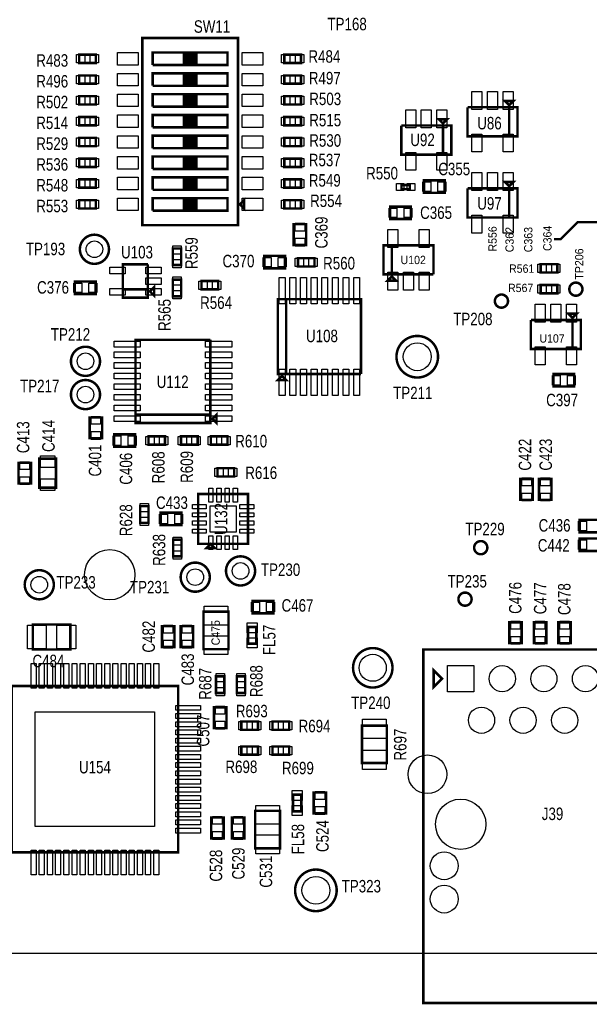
# Model space of a CAD drawing. Extents: x -197 to 9597, y -1478 to 7719.
# Tile 16 of 40: x 1463 to 2833, y -123 to 2245. Entities that reach past the tile are written whole.
import ezdxf
from ezdxf.enums import TextEntityAlignment as Align

# ---------------------------------------------------------------- set-up
doc = ezdxf.new("R2010")
doc.units = 0
for name, color, linetype in [('BG_OUTLINE', 95, 'CONTINUOUS'), ('BG_TASY', 231, 'CONTINUOUS'), ('PG_ASSEMBLY_TOP', 120, 'CONTINUOUS'), ('PIN_TOP', 140, 'CONTINUOUS'), ('RD_ASSEMBLY_TOP', 120, 'CONTINUOUS')]:
    doc.layers.add(name, color=color, linetype=linetype)

msp = doc.modelspace()

# ---------------------------------------------------------------- linework, layer by layer
at = {"layer": 'BG_OUTLINE'}
msp.add_lwpolyline([(9400, 7500), (725.901, 7500), (706.22, 7480.315), (706.216, 7480.315), (706.216, 7437.008, -0.988005), (670.791, 7436.583), (670.791, 7480.311), (651.102, 7500), (538.897, 7500), (519.212, 7480.315), (519.212, 7437.008, -1.029501), (483.807, 7438.04), (483.807, 7480.288), (464.094, 7500), (0, 7500), (0, 0), (7079.094, 0)], format="xyb", dxfattribs=at)
at = {"layer": 'BG_TASY', "const_width": 6}
msp.add_lwpolyline([(2908.488, 1758), (2805.488, 1758), (2764.488, 1717), (2748.488, 1717)], dxfattribs=at)
at = {"layer": 'PG_ASSEMBLY_TOP', "const_width": 6}
for points in [[(1988.177, 1750.701), (1988.177, 2200.701), (1758.177, 2200.701), (1758.177, 1750.701), (1988.177, 1750.701)], [(1606.488, 2140.701), (1646.488, 2140.701), (1646.488, 2160.701), (1606.488, 2160.701), (1606.488, 2140.701)], [(1888.177, 2165.701), (1888.177, 2135.701), (1883.177, 2135.701), (1883.177, 2165.701), (1878.177, 2165.701), (1878.177, 2135.701), (1873.177, 2135.701), (1873.177, 2165.701), (1868.177, 2165.701), (1868.177, 2135.701), (1893.177, 2135.701), (1858.177, 2135.701), (1858.177, 2165.701), (1863.177, 2165.701), (1863.177, 2135.701), (1783.177, 2135.701)], [(1783.177, 2135.701), (1783.177, 2165.701), (1963.177, 2165.701), (1963.177, 2135.701), (1888.177, 2135.701), (1888.177, 2165.701)], [(2139.87, 2160.701), (2099.87, 2160.701), (2099.87, 2140.701), (2139.87, 2140.701), (2139.87, 2160.701)], [(1606.488, 2090.701), (1646.488, 2090.701), (1646.488, 2110.701), (1606.488, 2110.701), (1606.488, 2090.701)], [(1888.177, 2115.701), (1888.177, 2085.701), (1883.177, 2085.701), (1883.177, 2115.701), (1878.177, 2115.701), (1878.177, 2085.701), (1873.177, 2085.701), (1873.177, 2115.701), (1868.177, 2115.701), (1868.177, 2085.701), (1893.177, 2085.701), (1858.177, 2085.701), (1858.177, 2115.701), (1863.177, 2115.701), (1863.177, 2085.701), (1783.177, 2085.701)], [(1783.177, 2085.701), (1783.177, 2115.701), (1963.177, 2115.701), (1963.177, 2085.701), (1888.177, 2085.701), (1888.177, 2115.701)], [(2139.87, 2110.701), (2099.87, 2110.701), (2099.87, 2090.701), (2139.87, 2090.701), (2139.87, 2110.701)], [(1606.488, 2040.701), (1646.488, 2040.701), (1646.488, 2060.701), (1606.488, 2060.701), (1606.488, 2040.701)], [(1888.177, 2065.701), (1888.177, 2035.701), (1883.177, 2035.701), (1883.177, 2065.701), (1878.177, 2065.701), (1878.177, 2035.701), (1873.177, 2035.701), (1873.177, 2065.701), (1868.177, 2065.701), (1868.177, 2035.701), (1893.177, 2035.701), (1858.177, 2035.701), (1858.177, 2065.701), (1863.177, 2065.701), (1863.177, 2035.701), (1783.177, 2035.701)], [(1783.177, 2035.701), (1783.177, 2065.701), (1963.177, 2065.701), (1963.177, 2035.701), (1888.177, 2035.701), (1888.177, 2065.701)], [(2139.87, 2060.701), (2099.87, 2060.701), (2099.87, 2040.701), (2139.87, 2040.701), (2139.87, 2060.701)], [(2640.488, 1964.292), (2640.488, 2034.292), (2540.488, 2034.292)], [(2540.488, 2034.292), (2540.488, 1964.292), (2660.488, 1964.292), (2660.488, 2034.292), (2640.488, 2034.292), (2640.488, 1964.292)], [(2640.488, 2039.292), (2650.488, 2049.292), (2630.488, 2049.292), (2640.488, 2039.292)], [(1606.488, 1990.701), (1646.488, 1990.701), (1646.488, 2010.701), (1606.488, 2010.701), (1606.488, 1990.701)], [(1888.177, 2015.701), (1888.177, 1985.701), (1883.177, 1985.701), (1883.177, 2015.701), (1878.177, 2015.701), (1878.177, 1985.701), (1873.177, 1985.701), (1873.177, 2015.701), (1868.177, 2015.701), (1868.177, 1985.701), (1893.177, 1985.701), (1858.177, 1985.701), (1858.177, 2015.701), (1863.177, 2015.701), (1863.177, 1985.701), (1783.177, 1985.701)], [(1783.177, 1985.701), (1783.177, 2015.701), (1963.177, 2015.701), (1963.177, 1985.701), (1888.177, 1985.701), (1888.177, 2015.701)], [(2139.87, 2010.701), (2099.87, 2010.701), (2099.87, 1990.701), (2139.87, 1990.701), (2139.87, 2010.701)], [(2481.291, 1920.292), (2481.291, 1990.292), (2381.291, 1990.292)], [(2381.291, 1990.292), (2381.291, 1920.292), (2501.291, 1920.292), (2501.291, 1990.292), (2481.291, 1990.292), (2481.291, 1920.292)], [(2481.291, 1995.292), (2491.291, 2005.292), (2471.291, 2005.292), (2481.291, 1995.292)], [(1888.177, 1965.701), (1888.177, 1935.701), (1883.177, 1935.701), (1883.177, 1965.701), (1878.177, 1965.701), (1878.177, 1935.701), (1873.177, 1935.701), (1873.177, 1965.701), (1868.177, 1965.701), (1868.177, 1935.701), (1893.177, 1935.701), (1858.177, 1935.701), (1858.177, 1965.701), (1863.177, 1965.701), (1863.177, 1935.701), (1783.177, 1935.701)], [(1783.177, 1935.701), (1783.177, 1965.701), (1963.177, 1965.701), (1963.177, 1935.701), (1888.177, 1935.701), (1888.177, 1965.701)], [(1606.488, 1940.701), (1646.488, 1940.701), (1646.488, 1960.701), (1606.488, 1960.701), (1606.488, 1940.701)], [(2139.87, 1960.701), (2099.87, 1960.701), (2099.87, 1940.701), (2139.87, 1940.701), (2139.87, 1960.701)], [(1888.177, 1915.701), (1888.177, 1885.701), (1883.177, 1885.701), (1883.177, 1915.701), (1878.177, 1915.701), (1878.177, 1885.701), (1873.177, 1885.701), (1873.177, 1915.701), (1868.177, 1915.701), (1868.177, 1885.701), (1893.177, 1885.701), (1858.177, 1885.701), (1858.177, 1915.701), (1863.177, 1915.701), (1863.177, 1885.701), (1783.177, 1885.701)], [(1783.177, 1885.701), (1783.177, 1915.701), (1963.177, 1915.701), (1963.177, 1885.701), (1888.177, 1885.701), (1888.177, 1915.701)], [(1606.488, 1890.701), (1646.488, 1890.701), (1646.488, 1910.701), (1606.488, 1910.701), (1606.488, 1890.701)], [(2139.87, 1910.701), (2099.87, 1910.701), (2099.87, 1890.701), (2139.87, 1890.701), (2139.87, 1910.701)], [(1606.488, 1840.701), (1646.488, 1840.701), (1646.488, 1860.701), (1606.488, 1860.701), (1606.488, 1840.701)], [(1888.177, 1865.701), (1888.177, 1835.701), (1883.177, 1835.701), (1883.177, 1865.701), (1878.177, 1865.701), (1878.177, 1835.701), (1873.177, 1835.701), (1873.177, 1865.701), (1868.177, 1865.701), (1868.177, 1835.701), (1893.177, 1835.701), (1858.177, 1835.701), (1858.177, 1865.701), (1863.177, 1865.701), (1863.177, 1835.701), (1783.177, 1835.701)], [(1783.177, 1835.701), (1783.177, 1865.701), (1963.177, 1865.701), (1963.177, 1835.701), (1888.177, 1835.701), (1888.177, 1865.701)], [(2139.87, 1860.701), (2099.87, 1860.701), (2099.87, 1840.701), (2139.87, 1840.701), (2139.87, 1860.701)], [(2401.488, 1847.292), (2381.488, 1847.292), (2381.488, 1837.292), (2401.488, 1837.292), (2401.488, 1847.292)], [(2485.582, 1858.292), (2435.582, 1858.292), (2435.582, 1828.292), (2485.582, 1828.292), (2485.582, 1858.292)], [(2640.488, 1844.292), (2650.488, 1854.292), (2630.488, 1854.292), (2640.488, 1844.292)], [(2640.488, 1769.292), (2640.488, 1839.292), (2540.488, 1839.292)], [(2540.488, 1839.292), (2540.488, 1769.292), (2660.488, 1769.292), (2660.488, 1839.292), (2640.488, 1839.292), (2640.488, 1769.292)], [(1606.488, 1790.701), (1646.488, 1790.701), (1646.488, 1810.701), (1606.488, 1810.701), (1606.488, 1790.701)], [(1888.177, 1815.701), (1888.177, 1785.701), (1883.177, 1785.701), (1883.177, 1815.701), (1878.177, 1815.701), (1878.177, 1785.701), (1873.177, 1785.701), (1873.177, 1815.701), (1868.177, 1815.701), (1868.177, 1785.701), (1893.177, 1785.701), (1858.177, 1785.701), (1858.177, 1815.701), (1863.177, 1815.701), (1863.177, 1785.701), (1783.177, 1785.701)], [(1783.177, 1785.701), (1783.177, 1815.701), (1963.177, 1815.701), (1963.177, 1785.701), (1888.177, 1785.701), (1888.177, 1815.701)], [(1993.177, 1800.701), (2003.177, 1790.701), (2003.177, 1810.701), (1993.177, 1800.701)], [(2139.87, 1810.701), (2099.87, 1810.701), (2099.87, 1790.701), (2139.87, 1790.701), (2139.87, 1810.701)], [(2404.197, 1795.292), (2354.197, 1795.292), (2354.197, 1765.292), (2404.197, 1765.292), (2404.197, 1795.292)], [(2122.197, 1753), (2122.197, 1703), (2152.197, 1703), (2152.197, 1753), (2122.197, 1753)], [(2458.488, 1632.292), (2458.488, 1702.292), (2338.488, 1702.292), (2338.488, 1632.292), (2358.488, 1632.292), (2358.488, 1702.292)], [(2358.488, 1702.292), (2358.488, 1632.292), (2458.488, 1632.292)], [(1831.488, 1694.748), (1831.488, 1654.748), (1851.488, 1654.748), (1851.488, 1694.748), (1831.488, 1694.748)], [(1711.488, 1596.292), (1771.488, 1596.292), (1771.488, 1656.292)], [(1771.488, 1656.292), (1711.488, 1656.292), (1711.488, 1576.292), (1771.488, 1576.292), (1771.488, 1596.292), (1711.488, 1596.292)], [(2101.492, 1676.709), (2051.492, 1676.709), (2051.492, 1646.709), (2101.492, 1646.709), (2101.492, 1676.709)], [(2132.488, 1651.292), (2172.488, 1651.292), (2172.488, 1671.292), (2132.488, 1671.292), (2132.488, 1651.292)], [(2756.244, 1656.799), (2716.244, 1656.799), (2716.244, 1636.799), (2756.244, 1636.799), (2756.244, 1656.799)], [(1645.937, 1615), (1595.937, 1615), (1595.937, 1585), (1645.937, 1585), (1645.937, 1615)], [(1851.488, 1579.705), (1851.488, 1619.705), (1831.488, 1619.705), (1831.488, 1579.705), (1851.488, 1579.705)], [(1900.559, 1596.292), (1940.559, 1596.292), (1940.559, 1616.292), (1900.559, 1616.292), (1900.559, 1596.292)], [(2358.488, 1627.292), (2348.488, 1617.292), (2368.488, 1617.292), (2358.488, 1627.292)], [(1776.488, 1591.292), (1786.488, 1581.292), (1786.488, 1601.292), (1776.488, 1591.292)], [(2716.244, 1586.799), (2756.244, 1586.799), (2756.244, 1606.799), (2716.244, 1606.799), (2716.244, 1586.799)], [(2284.169, 1392.831), (2284.169, 1572.831), (2084.169, 1572.831), (2084.169, 1392.831), (2104.169, 1392.831), (2104.169, 1572.831)], [(2104.169, 1572.831), (2104.169, 1392.831), (2284.169, 1392.831)], [(2792.779, 1527.799), (2802.779, 1537.799), (2782.779, 1537.799), (2792.779, 1527.799)], [(2792.779, 1452.799), (2792.779, 1522.799), (2692.779, 1522.799)], [(2692.779, 1522.799), (2692.779, 1452.799), (2812.779, 1452.799), (2812.779, 1522.799), (2792.779, 1522.799), (2792.779, 1452.799)], [(1741.826, 1294.969), (1921.826, 1294.969), (1921.826, 1474.969)], [(1921.826, 1474.969), (1741.826, 1474.969), (1741.826, 1274.969), (1921.826, 1274.969), (1921.826, 1294.969), (1741.826, 1294.969)], [(2094.169, 1387.831), (2084.169, 1377.831), (2104.169, 1377.831), (2094.169, 1387.831)], [(2797.071, 1392.799), (2747.071, 1392.799), (2747.071, 1362.799), (2797.071, 1362.799), (2797.071, 1392.799)], [(1926.826, 1284.969), (1936.826, 1274.969), (1936.826, 1294.969), (1926.826, 1284.969)], [(1631.488, 1288.292), (1631.488, 1238.292), (1661.488, 1238.292), (1661.488, 1288.292), (1631.488, 1288.292)], [(1690.476, 1217.709), (1740.476, 1217.709), (1740.476, 1247.709), (1690.476, 1247.709), (1690.476, 1217.709)], [(1772.889, 1222.709), (1812.889, 1222.709), (1812.889, 1242.709), (1772.889, 1242.709), (1772.889, 1222.709)], [(1891.13, 1242.709), (1851.13, 1242.709), (1851.13, 1222.709), (1891.13, 1222.709), (1891.13, 1242.709)], [(1962.929, 1242.709), (1922.929, 1242.709), (1922.929, 1222.709), (1962.929, 1222.709), (1962.929, 1242.709)], [(1510.488, 1189.292), (1510.488, 1119.292), (1550.488, 1119.292), (1550.488, 1189.292), (1510.488, 1189.292)], [(1460.488, 1179.292), (1460.488, 1129.292), (1490.488, 1129.292), (1490.488, 1179.292), (1460.488, 1179.292)], [(1939.181, 1146.292), (1979.181, 1146.292), (1979.181, 1166.292), (1939.181, 1166.292), (1939.181, 1146.292)], [(2667.5, 1140.181), (2667.5, 1090.181), (2697.5, 1090.181), (2697.5, 1140.181), (2667.5, 1140.181)], [(2712.5, 1140.181), (2712.5, 1090.181), (2742.5, 1090.181), (2742.5, 1140.181), (2712.5, 1140.181)], [(2012.488, 984.292), (2012.488, 1104.292), (1892.488, 1104.292), (1892.488, 984.292), (2012.488, 984.292)], [(1753.023, 1074.827), (1753.023, 1034.827), (1773.023, 1034.827), (1773.023, 1074.827), (1753.023, 1074.827)], [(1802.488, 1029.292), (1852.488, 1029.292), (1852.488, 1059.292), (1802.488, 1059.292), (1802.488, 1029.292)], [(2860.177, 1042.181), (2810.177, 1042.181), (2810.177, 1012.181), (2860.177, 1012.181), (2860.177, 1042.181)], [(1832.488, 994.292), (1832.488, 954.292), (1852.488, 954.292), (1852.488, 994.292), (1832.488, 994.292)], [(2860.177, 997.181), (2810.177, 997.181), (2810.177, 967.181), (2860.177, 967.181), (2860.177, 997.181)], [(1922.488, 984.292), (1912.488, 974.292), (1932.488, 974.292), (1922.488, 984.292)], [(2023.488, 817.292), (2073.488, 817.292), (2073.488, 847.292), (2023.488, 847.292), (2023.488, 817.292)], [(1965.488, 731.292), (1965.488, 821.292), (1905.488, 821.292), (1905.488, 731.292), (1965.488, 731.292)], [(1584.956, 790.292), (1494.956, 790.292), (1494.956, 730.292), (1584.956, 730.292), (1584.956, 790.292)], [(1835.488, 736.292), (1835.488, 786.292), (1805.488, 786.292), (1805.488, 736.292), (1835.488, 736.292)], [(1880.488, 736.292), (1880.488, 786.292), (1850.488, 786.292), (1850.488, 736.292), (1880.488, 736.292)], [(2012.488, 784.292), (2012.488, 744.292), (2032.488, 744.292), (2032.488, 784.292), (2012.488, 784.292)], [(2640.787, 795.591), (2640.787, 745.591), (2670.787, 745.591), (2670.787, 795.591), (2640.787, 795.591)], [(2699.842, 795.591), (2699.842, 745.591), (2729.842, 745.591), (2729.842, 795.591), (2699.842, 795.591)], [(2758.897, 795.591), (2758.897, 745.591), (2788.897, 745.591), (2788.897, 795.591), (2758.897, 795.591)], [(2434.039, 680.189), (2434.039, 635.189), (2434.039, 730.189), (3064.039, 730.189)], [(3064.039, 730.189), (3064.039, -119.811), (2434.039, -119.811), (2434.039, 680.189)], [(2479.039, 660.189), (2459.039, 680.189), (2459.039, 640.189), (2479.039, 660.189)], [(1955.488, 625.74), (1955.488, 665.74), (1935.488, 665.74), (1935.488, 625.74), (1955.488, 625.74)], [(1985.488, 665.74), (1985.488, 625.74), (2005.488, 625.74), (2005.488, 665.74), (1985.488, 665.74)], [(1444.287, 242.441), (1844.287, 242.441), (1844.287, 642.441), (1444.287, 642.441), (1444.287, 242.441)], [(1960.488, 541.292), (1960.488, 591.292), (1930.488, 591.292), (1930.488, 541.292), (1960.488, 541.292)], [(1996.488, 537.292), (2036.488, 537.292), (2036.488, 557.292), (1996.488, 557.292), (1996.488, 537.292)], [(2071.488, 537.292), (2111.488, 537.292), (2111.488, 557.292), (2071.488, 557.292), (2071.488, 537.292)], [(2286.488, 547.292), (2286.488, 457.292), (2346.488, 457.292), (2346.488, 547.292), (2286.488, 547.292)], [(1996.488, 477.292), (2036.488, 477.292), (2036.488, 497.292), (1996.488, 497.292), (1996.488, 477.292)], [(2071.488, 477.292), (2111.488, 477.292), (2111.488, 497.292), (2071.488, 497.292), (2071.488, 477.292)], [(2120.488, 381.292), (2120.488, 341.292), (2140.488, 341.292), (2140.488, 381.292), (2120.488, 381.292)], [(2170.488, 386.292), (2170.488, 336.292), (2200.488, 336.292), (2200.488, 386.292), (2170.488, 386.292)], [(2029.488, 342.292), (2029.488, 252.292), (2089.488, 252.292), (2089.488, 342.292), (2029.488, 342.292)], [(1923.697, 326.378), (1923.697, 276.378), (1953.697, 276.378), (1953.697, 326.378), (1923.697, 326.378)], [(1973.697, 326.378), (1973.697, 276.378), (2003.697, 276.378), (2003.697, 326.378), (1973.697, 326.378)]]:
    msp.add_lwpolyline(points, dxfattribs=at)
for points in [[(1677.988, 1692.689, 0.999993), (1607.988, 1692.692, 1.000007), (1677.988, 1692.689)], [(2816.799, 1596.792, 0.999984), (2785.177, 1596.789, 1.000016), (2816.799, 1596.792)], [(2637.791, 1568.059, 0.999984), (2606.165, 1568.062, 1.000016), (2637.791, 1568.059)], [(2469.488, 1434.292, 0.999995), (2369.488, 1434.289, 1.000005), (2469.488, 1434.292)], [(1656.488, 1423.292, 0.999993), (1586.488, 1423.289, 1.000007), (1656.488, 1423.292)], [(1656.488, 1343.292, 0.999993), (1586.488, 1343.289, 1.000007), (1656.488, 1343.292)], [(2588.008, 975.158, 0.999984), (2556.388, 975.158, 1.000016), (2588.008, 975.158)], [(2029.488, 919.292, 0.999993), (1959.488, 919.289, 1.000007), (2029.488, 919.292)], [(1545.378, 886.059, 0.999993), (1475.378, 886.062, 1.000007), (1545.378, 886.059)], [(1920.488, 904.292, 0.999993), (1850.488, 904.289, 1.000007), (1920.488, 904.292)], [(2550.204, 851.386, 0.999997), (2518.58, 851.386, 1.000003), (2550.204, 851.386)], [(2359.921, 686.292, 0.999995), (2265.055, 686.289, 1.000005), (2359.921, 686.292)], [(2225.685, 151.201, 0.999995), (2125.682, 151.205, 1.000005), (2225.685, 151.201)]]:
    msp.add_lwpolyline(points, format="xyb", dxfattribs=at)
at = {"layer": 'PIN_TOP'}
for points in [[(1599.953, 2140.701), (1599.953, 2160.701), (1619.953, 2160.701), (1619.953, 2140.701)], [(1633.023, 2140.701), (1633.023, 2160.701), (1653.023, 2160.701), (1653.023, 2140.701)], [(1748.177, 2135.701), (1698.177, 2135.701), (1698.177, 2165.701), (1748.177, 2165.701)], [(2048.177, 2135.701), (1998.177, 2135.701), (1998.177, 2165.701), (2048.177, 2165.701)], [(2113.335, 2160.701), (2113.335, 2140.701), (2093.335, 2140.701), (2093.335, 2160.701)], [(2146.405, 2160.701), (2146.405, 2140.701), (2126.405, 2140.701), (2126.405, 2160.701)], [(1599.953, 2090.701), (1599.953, 2110.701), (1619.953, 2110.701), (1619.953, 2090.701)], [(1633.023, 2090.701), (1633.023, 2110.701), (1653.023, 2110.701), (1653.023, 2090.701)], [(1748.177, 2085.701), (1698.177, 2085.701), (1698.177, 2115.701), (1748.177, 2115.701)], [(2048.177, 2085.701), (1998.177, 2085.701), (1998.177, 2115.701), (2048.177, 2115.701)], [(2113.335, 2110.701), (2113.335, 2090.701), (2093.335, 2090.701), (2093.335, 2110.701)], [(2146.405, 2110.701), (2146.405, 2090.701), (2126.405, 2090.701), (2126.405, 2110.701)], [(1599.953, 2040.701), (1599.953, 2060.701), (1619.953, 2060.701), (1619.953, 2040.701)], [(1633.023, 2040.701), (1633.023, 2060.701), (1653.023, 2060.701), (1653.023, 2040.701)], [(1748.177, 2035.701), (1698.177, 2035.701), (1698.177, 2065.701), (1748.177, 2065.701)], [(2048.177, 2035.701), (1998.177, 2035.701), (1998.177, 2065.701), (2048.177, 2065.701)], [(2113.335, 2060.701), (2113.335, 2040.701), (2093.335, 2040.701), (2093.335, 2060.701)], [(2146.405, 2060.701), (2146.405, 2040.701), (2126.405, 2040.701), (2126.405, 2060.701)], [(2551.086, 2071.973), (2575.086, 2071.973), (2575.086, 2028.973), (2551.086, 2028.973)], [(2588.488, 2071.973), (2612.488, 2071.973), (2612.488, 2028.973), (2588.488, 2028.973)], [(2625.89, 2071.973), (2649.89, 2071.973), (2649.89, 2028.973), (2625.89, 2028.973)], [(1748.177, 1985.701), (1698.177, 1985.701), (1698.177, 2015.701), (1748.177, 2015.701)], [(2048.177, 1985.701), (1998.177, 1985.701), (1998.177, 2015.701), (2048.177, 2015.701)], [(2391.889, 2027.973), (2415.889, 2027.973), (2415.889, 1984.973), (2391.889, 1984.973)], [(2429.291, 2027.973), (2453.291, 2027.973), (2453.291, 1984.973), (2429.291, 1984.973)], [(2466.693, 2027.973), (2490.693, 2027.973), (2490.693, 1984.973), (2466.693, 1984.973)], [(1599.953, 1990.701), (1599.953, 2010.701), (1619.953, 2010.701), (1619.953, 1990.701)], [(1633.023, 1990.701), (1633.023, 2010.701), (1653.023, 2010.701), (1653.023, 1990.701)], [(2113.335, 2010.701), (2113.335, 1990.701), (2093.335, 1990.701), (2093.335, 2010.701)], [(2146.405, 2010.701), (2146.405, 1990.701), (2126.405, 1990.701), (2126.405, 2010.701)], [(1748.177, 1935.701), (1698.177, 1935.701), (1698.177, 1965.701), (1748.177, 1965.701)], [(2048.177, 1935.701), (1998.177, 1935.701), (1998.177, 1965.701), (2048.177, 1965.701)], [(2551.086, 1969.611), (2575.086, 1969.611), (2575.086, 1926.611), (2551.086, 1926.611)], [(2625.89, 1969.611), (2649.89, 1969.611), (2649.89, 1926.611), (2625.89, 1926.611)], [(1599.953, 1940.701), (1599.953, 1960.701), (1619.953, 1960.701), (1619.953, 1940.701)], [(1633.023, 1940.701), (1633.023, 1960.701), (1653.023, 1960.701), (1653.023, 1940.701)], [(2113.335, 1960.701), (2113.335, 1940.701), (2093.335, 1940.701), (2093.335, 1960.701)], [(2146.405, 1960.701), (2146.405, 1940.701), (2126.405, 1940.701), (2126.405, 1960.701)], [(2391.889, 1925.611), (2415.889, 1925.611), (2415.889, 1882.611), (2391.889, 1882.611)], [(2466.693, 1925.611), (2490.693, 1925.611), (2490.693, 1882.611), (2466.693, 1882.611)], [(1599.953, 1890.701), (1599.953, 1910.701), (1619.953, 1910.701), (1619.953, 1890.701)], [(1633.023, 1890.701), (1633.023, 1910.701), (1653.023, 1910.701), (1653.023, 1890.701)], [(1748.177, 1885.701), (1698.177, 1885.701), (1698.177, 1915.701), (1748.177, 1915.701)], [(2048.177, 1885.701), (1998.177, 1885.701), (1998.177, 1915.701), (2048.177, 1915.701)], [(2113.335, 1910.701), (2113.335, 1890.701), (2093.335, 1890.701), (2093.335, 1910.701)], [(2146.405, 1910.701), (2146.405, 1890.701), (2126.405, 1890.701), (2126.405, 1910.701)], [(2551.086, 1876.973), (2575.086, 1876.973), (2575.086, 1833.973), (2551.086, 1833.973)], [(2588.488, 1876.973), (2612.488, 1876.973), (2612.488, 1833.973), (2588.488, 1833.973)], [(2625.89, 1876.973), (2649.89, 1876.973), (2649.89, 1833.973), (2625.89, 1833.973)], [(1599.953, 1840.701), (1599.953, 1860.701), (1619.953, 1860.701), (1619.953, 1840.701)], [(1633.023, 1840.701), (1633.023, 1860.701), (1653.023, 1860.701), (1653.023, 1840.701)], [(1748.177, 1835.701), (1698.177, 1835.701), (1698.177, 1865.701), (1748.177, 1865.701)], [(2048.177, 1835.701), (1998.177, 1835.701), (1998.177, 1865.701), (2048.177, 1865.701)], [(2113.335, 1860.701), (2113.335, 1840.701), (2093.335, 1840.701), (2093.335, 1860.701)], [(2146.405, 1860.701), (2146.405, 1840.701), (2126.405, 1840.701), (2126.405, 1860.701)], [(2387.496, 1850.792), (2387.496, 1833.792), (2369.496, 1833.792), (2369.496, 1850.792)], [(2413.48, 1850.792), (2413.48, 1833.792), (2395.48, 1833.792), (2395.48, 1850.792)], [(2451.972, 1854.792), (2451.972, 1831.792), (2432.972, 1831.792), (2432.972, 1854.792)], [(2488.192, 1854.792), (2488.192, 1831.792), (2469.192, 1831.792), (2469.192, 1854.792)], [(1599.953, 1790.701), (1599.953, 1810.701), (1619.953, 1810.701), (1619.953, 1790.701)], [(1633.023, 1790.701), (1633.023, 1810.701), (1653.023, 1810.701), (1653.023, 1790.701)], [(1748.177, 1785.701), (1698.177, 1785.701), (1698.177, 1815.701), (1748.177, 1815.701)], [(2048.177, 1785.701), (1998.177, 1785.701), (1998.177, 1815.701), (2048.177, 1815.701)], [(2113.335, 1810.701), (2113.335, 1790.701), (2093.335, 1790.701), (2093.335, 1810.701)], [(2146.405, 1810.701), (2146.405, 1790.701), (2126.405, 1790.701), (2126.405, 1810.701)], [(2370.587, 1791.792), (2370.587, 1768.792), (2351.587, 1768.792), (2351.587, 1791.792)], [(2406.807, 1791.792), (2406.807, 1768.792), (2387.807, 1768.792), (2387.807, 1791.792)], [(2125.697, 1755.61), (2148.697, 1755.61), (2148.697, 1736.61), (2125.697, 1736.61)], [(2551.086, 1774.611), (2575.086, 1774.611), (2575.086, 1731.611), (2551.086, 1731.611)], [(2625.89, 1774.611), (2649.89, 1774.611), (2649.89, 1731.611), (2625.89, 1731.611)], [(2373.086, 1696.973), (2349.086, 1696.973), (2349.086, 1739.973), (2373.086, 1739.973)], [(2447.89, 1696.973), (2423.89, 1696.973), (2423.89, 1739.973), (2447.89, 1739.973)], [(2125.697, 1719.39), (2148.697, 1719.39), (2148.697, 1700.39), (2125.697, 1700.39)], [(1831.488, 1701.283), (1851.488, 1701.283), (1851.488, 1681.283), (1831.488, 1681.283)], [(1831.488, 1668.213), (1851.488, 1668.213), (1851.488, 1648.213), (1831.488, 1648.213)], [(2067.882, 1673.209), (2067.882, 1650.209), (2048.882, 1650.209), (2048.882, 1673.209)], [(2104.102, 1673.209), (2104.102, 1650.209), (2085.102, 1650.209), (2085.102, 1673.209)], [(2125.953, 1651.292), (2125.953, 1671.292), (2145.953, 1671.292), (2145.953, 1651.292)], [(2159.023, 1651.292), (2159.023, 1671.292), (2179.023, 1671.292), (2179.023, 1651.292)], [(1716.681, 1649.883), (1716.681, 1633.883), (1679.681, 1633.883), (1679.681, 1649.883)], [(1803.295, 1649.883), (1803.295, 1633.883), (1766.295, 1633.883), (1766.295, 1649.883)], [(2373.086, 1594.611), (2349.086, 1594.611), (2349.086, 1637.611), (2373.086, 1637.611)], [(2410.488, 1594.611), (2386.488, 1594.611), (2386.488, 1637.611), (2410.488, 1637.611)], [(2447.89, 1594.611), (2423.89, 1594.611), (2423.89, 1637.611), (2447.89, 1637.611)], [(2729.709, 1656.799), (2729.709, 1636.799), (2709.709, 1636.799), (2709.709, 1656.799)], [(2762.779, 1656.799), (2762.779, 1636.799), (2742.779, 1636.799), (2742.779, 1656.799)], [(1612.327, 1611.5), (1612.327, 1588.5), (1593.327, 1588.5), (1593.327, 1611.5)], [(1648.547, 1611.5), (1648.547, 1588.5), (1629.547, 1588.5), (1629.547, 1611.5)], [(1803.295, 1624.292), (1803.295, 1608.292), (1766.295, 1608.292), (1766.295, 1624.292)], [(1851.488, 1606.24), (1831.488, 1606.24), (1831.488, 1626.24), (1851.488, 1626.24)], [(1894.024, 1596.292), (1894.024, 1616.292), (1914.024, 1616.292), (1914.024, 1596.292)], [(1927.094, 1596.292), (1927.094, 1616.292), (1947.094, 1616.292), (1947.094, 1596.292)], [(2101.602, 1561.567), (2087.602, 1561.567), (2087.602, 1624.567), (2101.602, 1624.567)], [(2127.193, 1561.567), (2113.193, 1561.567), (2113.193, 1624.567), (2127.193, 1624.567)], [(2152.783, 1561.567), (2138.783, 1561.567), (2138.783, 1624.567), (2152.783, 1624.567)], [(2178.374, 1561.567), (2164.374, 1561.567), (2164.374, 1624.567), (2178.374, 1624.567)], [(2203.964, 1561.567), (2189.964, 1561.567), (2189.964, 1624.567), (2203.964, 1624.567)], [(2229.555, 1561.567), (2215.555, 1561.567), (2215.555, 1624.567), (2229.555, 1624.567)], [(2255.145, 1561.567), (2241.145, 1561.567), (2241.145, 1624.567), (2255.145, 1624.567)], [(2280.736, 1561.567), (2266.736, 1561.567), (2266.736, 1624.567), (2280.736, 1624.567)], [(1716.681, 1598.701), (1716.681, 1582.701), (1679.681, 1582.701), (1679.681, 1598.701)], [(1803.295, 1598.701), (1803.295, 1582.701), (1766.295, 1582.701), (1766.295, 1598.701)], [(1851.488, 1573.17), (1831.488, 1573.17), (1831.488, 1593.17), (1851.488, 1593.17)], [(2709.709, 1586.799), (2709.709, 1606.799), (2729.709, 1606.799), (2729.709, 1586.799)], [(2742.779, 1586.799), (2742.779, 1606.799), (2762.779, 1606.799), (2762.779, 1586.799)], [(2703.377, 1560.48), (2727.377, 1560.48), (2727.377, 1517.48), (2703.377, 1517.48)], [(2740.779, 1560.48), (2764.779, 1560.48), (2764.779, 1517.48), (2740.779, 1517.48)], [(2778.181, 1560.48), (2802.181, 1560.48), (2802.181, 1517.48), (2778.181, 1517.48)], [(1753.09, 1471.536), (1753.09, 1457.536), (1690.09, 1457.536), (1690.09, 1471.536)], [(1973.562, 1471.536), (1973.562, 1457.536), (1910.562, 1457.536), (1910.562, 1471.536)], [(1753.09, 1445.945), (1753.09, 1431.945), (1690.09, 1431.945), (1690.09, 1445.945)], [(1973.562, 1445.945), (1973.562, 1431.945), (1910.562, 1431.945), (1910.562, 1445.945)], [(2703.377, 1458.118), (2727.377, 1458.118), (2727.377, 1415.118), (2703.377, 1415.118)], [(2778.181, 1458.118), (2802.181, 1458.118), (2802.181, 1415.118), (2778.181, 1415.118)], [(1753.09, 1420.355), (1753.09, 1406.355), (1690.09, 1406.355), (1690.09, 1420.355)], [(1973.562, 1420.355), (1973.562, 1406.355), (1910.562, 1406.355), (1910.562, 1420.355)], [(2101.602, 1341.095), (2087.602, 1341.095), (2087.602, 1404.095), (2101.602, 1404.095)], [(2127.193, 1341.095), (2113.193, 1341.095), (2113.193, 1404.095), (2127.193, 1404.095)], [(2152.783, 1341.095), (2138.783, 1341.095), (2138.783, 1404.095), (2152.783, 1404.095)], [(2178.374, 1341.095), (2164.374, 1341.095), (2164.374, 1404.095), (2178.374, 1404.095)], [(2203.964, 1341.095), (2189.964, 1341.095), (2189.964, 1404.095), (2203.964, 1404.095)], [(2229.555, 1341.095), (2215.555, 1341.095), (2215.555, 1404.095), (2229.555, 1404.095)], [(2255.145, 1341.095), (2241.145, 1341.095), (2241.145, 1404.095), (2255.145, 1404.095)], [(2280.736, 1341.095), (2266.736, 1341.095), (2266.736, 1404.095), (2280.736, 1404.095)], [(1753.09, 1394.764), (1753.09, 1380.764), (1690.09, 1380.764), (1690.09, 1394.764)], [(1973.562, 1394.764), (1973.562, 1380.764), (1910.562, 1380.764), (1910.562, 1394.764)], [(2763.461, 1389.299), (2763.461, 1366.299), (2744.461, 1366.299), (2744.461, 1389.299)], [(2799.681, 1389.299), (2799.681, 1366.299), (2780.681, 1366.299), (2780.681, 1389.299)], [(1753.09, 1369.174), (1753.09, 1355.174), (1690.09, 1355.174), (1690.09, 1369.174)], [(1973.562, 1369.174), (1973.562, 1355.174), (1910.562, 1355.174), (1910.562, 1369.174)], [(1753.09, 1343.583), (1753.09, 1329.583), (1690.09, 1329.583), (1690.09, 1343.583)], [(1973.562, 1343.583), (1973.562, 1329.583), (1910.562, 1329.583), (1910.562, 1343.583)], [(1753.09, 1317.993), (1753.09, 1303.993), (1690.09, 1303.993), (1690.09, 1317.993)], [(1973.562, 1317.993), (1973.562, 1303.993), (1910.562, 1303.993), (1910.562, 1317.993)], [(1634.988, 1290.902), (1657.988, 1290.902), (1657.988, 1271.902), (1634.988, 1271.902)], [(1753.09, 1292.402), (1753.09, 1278.402), (1690.09, 1278.402), (1690.09, 1292.402)], [(1973.562, 1292.402), (1973.562, 1278.402), (1910.562, 1278.402), (1910.562, 1292.402)], [(1634.988, 1254.682), (1657.988, 1254.682), (1657.988, 1235.682), (1634.988, 1235.682)], [(1687.866, 1221.209), (1687.866, 1244.209), (1706.866, 1244.209), (1706.866, 1221.209)], [(1724.086, 1221.209), (1724.086, 1244.209), (1743.086, 1244.209), (1743.086, 1221.209)], [(1766.354, 1222.709), (1766.354, 1242.709), (1786.354, 1242.709), (1786.354, 1222.709)], [(1799.424, 1222.709), (1799.424, 1242.709), (1819.424, 1242.709), (1819.424, 1222.709)], [(1864.595, 1242.709), (1864.595, 1222.709), (1844.595, 1222.709), (1844.595, 1242.709)], [(1897.665, 1242.709), (1897.665, 1222.709), (1877.665, 1222.709), (1877.665, 1242.709)], [(1936.394, 1242.709), (1936.394, 1222.709), (1916.394, 1222.709), (1916.394, 1242.709)], [(1969.464, 1242.709), (1969.464, 1222.709), (1949.464, 1222.709), (1949.464, 1242.709)], [(1512.988, 1195.851), (1547.988, 1195.851), (1547.988, 1167.851), (1512.988, 1167.851)], [(1463.988, 1181.902), (1486.988, 1181.902), (1486.988, 1162.902), (1463.988, 1162.902)], [(1932.646, 1146.292), (1932.646, 1166.292), (1952.646, 1166.292), (1952.646, 1146.292)], [(1965.716, 1146.292), (1965.716, 1166.292), (1985.716, 1166.292), (1985.716, 1146.292)], [(1463.988, 1145.682), (1486.988, 1145.682), (1486.988, 1126.682), (1463.988, 1126.682)], [(1512.988, 1140.733), (1547.988, 1140.733), (1547.988, 1112.733), (1512.988, 1112.733)], [(2671, 1142.791), (2694, 1142.791), (2694, 1123.791), (2671, 1123.791)], [(2716, 1142.791), (2739, 1142.791), (2739, 1123.791), (2716, 1123.791)], [(1927.96, 1084.879), (1917.96, 1084.879), (1917.96, 1117.879), (1927.96, 1117.879)], [(1947.645, 1084.879), (1937.645, 1084.879), (1937.645, 1117.879), (1947.645, 1117.879)], [(1967.331, 1084.879), (1957.331, 1084.879), (1957.331, 1117.879), (1967.331, 1117.879)], [(1987.016, 1084.879), (1977.016, 1084.879), (1977.016, 1117.879), (1987.016, 1117.879)], [(2671, 1106.571), (2694, 1106.571), (2694, 1087.571), (2671, 1087.571)], [(2716, 1106.571), (2739, 1106.571), (2739, 1087.571), (2716, 1087.571)], [(1753.023, 1081.362), (1773.023, 1081.362), (1773.023, 1061.362), (1753.023, 1061.362)], [(1911.901, 1078.82), (1911.901, 1068.82), (1878.901, 1068.82), (1878.901, 1078.82)], [(1983.988, 1012.792), (1920.988, 1012.792), (1920.988, 1075.792), (1983.988, 1075.792)], [(2026.075, 1078.82), (2026.075, 1068.82), (1993.075, 1068.82), (1993.075, 1078.82)], [(1753.023, 1048.292), (1773.023, 1048.292), (1773.023, 1028.292), (1753.023, 1028.292)], [(1799.878, 1032.792), (1799.878, 1055.792), (1818.878, 1055.792), (1818.878, 1032.792)], [(1836.098, 1032.792), (1836.098, 1055.792), (1855.098, 1055.792), (1855.098, 1032.792)], [(1911.901, 1059.135), (1911.901, 1049.135), (1878.901, 1049.135), (1878.901, 1059.135)], [(2026.075, 1059.135), (2026.075, 1049.135), (1993.075, 1049.135), (1993.075, 1059.135)], [(1911.901, 1039.449), (1911.901, 1029.449), (1878.901, 1029.449), (1878.901, 1039.449)], [(1911.901, 1019.764), (1911.901, 1009.764), (1878.901, 1009.764), (1878.901, 1019.764)], [(2026.075, 1039.449), (2026.075, 1029.449), (1993.075, 1029.449), (1993.075, 1039.449)], [(2026.075, 1019.764), (2026.075, 1009.764), (1993.075, 1009.764), (1993.075, 1019.764)], [(2826.567, 1038.681), (2826.567, 1015.681), (2807.567, 1015.681), (2807.567, 1038.681)], [(1832.488, 1000.827), (1852.488, 1000.827), (1852.488, 980.827), (1832.488, 980.827)], [(1927.96, 970.705), (1917.96, 970.705), (1917.96, 1003.705), (1927.96, 1003.705)], [(1947.645, 970.705), (1937.645, 970.705), (1937.645, 1003.705), (1947.645, 1003.705)], [(1967.331, 970.705), (1957.331, 970.705), (1957.331, 1003.705), (1967.331, 1003.705)], [(1987.016, 970.705), (1977.016, 970.705), (1977.016, 1003.705), (1987.016, 1003.705)], [(2826.567, 993.681), (2826.567, 970.681), (2807.567, 970.681), (2807.567, 993.681)], [(1832.488, 967.757), (1852.488, 967.757), (1852.488, 947.757), (1832.488, 947.757)], [(1963.988, 789.225), (1906.988, 789.225), (1906.988, 834.225), (1963.988, 834.225)], [(2020.878, 820.792), (2020.878, 843.792), (2039.878, 843.792), (2039.878, 820.792)], [(2057.098, 820.792), (2057.098, 843.792), (2076.098, 843.792), (2076.098, 820.792)], [(1527.023, 788.792), (1527.023, 731.792), (1482.023, 731.792), (1482.023, 788.792)], [(1597.889, 788.792), (1597.889, 731.792), (1552.889, 731.792), (1552.889, 788.792)], [(1831.988, 769.902), (1808.988, 769.902), (1808.988, 788.902), (1831.988, 788.902)], [(1876.988, 769.902), (1853.988, 769.902), (1853.988, 788.902), (1876.988, 788.902)], [(2010.498, 794.392), (2034.478, 794.392), (2034.478, 770.412), (2010.498, 770.412)], [(2644.287, 798.201), (2667.287, 798.201), (2667.287, 779.201), (2644.287, 779.201)], [(2703.342, 798.201), (2726.342, 798.201), (2726.342, 779.201), (2703.342, 779.201)], [(2762.397, 798.201), (2785.397, 798.201), (2785.397, 779.201), (2762.397, 779.201)], [(1963.988, 718.359), (1906.988, 718.359), (1906.988, 763.359), (1963.988, 763.359)], [(2010.498, 758.172), (2034.478, 758.172), (2034.478, 734.192), (2010.498, 734.192)], [(2644.287, 761.981), (2667.287, 761.981), (2667.287, 742.981), (2644.287, 742.981)], [(2703.342, 761.981), (2726.342, 761.981), (2726.342, 742.981), (2703.342, 742.981)], [(2762.397, 761.981), (2785.397, 761.981), (2785.397, 742.981), (2762.397, 742.981)], [(1831.988, 733.682), (1808.988, 733.682), (1808.988, 752.682), (1831.988, 752.682)], [(1876.988, 733.682), (1853.988, 733.682), (1853.988, 752.682), (1876.988, 752.682)], [(1502.649, 637.35), (1490.649, 637.35), (1490.649, 696.35), (1502.649, 696.35)], [(1522.334, 637.35), (1510.334, 637.35), (1510.334, 696.35), (1522.334, 696.35)], [(1542.019, 637.35), (1530.019, 637.35), (1530.019, 696.35), (1542.019, 696.35)], [(1561.704, 637.35), (1549.704, 637.35), (1549.704, 696.35), (1561.704, 696.35)], [(1581.389, 637.35), (1569.389, 637.35), (1569.389, 696.35), (1581.389, 696.35)], [(1601.074, 637.35), (1589.074, 637.35), (1589.074, 696.35), (1601.074, 696.35)], [(1620.759, 637.35), (1608.759, 637.35), (1608.759, 696.35), (1620.759, 696.35)], [(1640.444, 637.35), (1628.444, 637.35), (1628.444, 696.35), (1640.444, 696.35)], [(1660.13, 637.35), (1648.13, 637.35), (1648.13, 696.35), (1660.13, 696.35)], [(1679.815, 637.35), (1667.815, 637.35), (1667.815, 696.35), (1679.815, 696.35)], [(1699.5, 637.35), (1687.5, 637.35), (1687.5, 696.35), (1699.5, 696.35)], [(1719.185, 637.35), (1707.185, 637.35), (1707.185, 696.35), (1719.185, 696.35)], [(1738.87, 637.35), (1726.87, 637.35), (1726.87, 696.35), (1738.87, 696.35)], [(1758.555, 637.35), (1746.555, 637.35), (1746.555, 696.35), (1758.555, 696.35)], [(1778.24, 637.35), (1766.24, 637.35), (1766.24, 696.35), (1778.24, 696.35)], [(1797.925, 637.35), (1785.925, 637.35), (1785.925, 696.35), (1797.925, 696.35)], [(2492.539, 628.689), (2492.539, 691.689), (2555.539, 691.689), (2555.539, 628.689)], [(1955.488, 652.275), (1935.488, 652.275), (1935.488, 672.275), (1955.488, 672.275)], [(1985.488, 672.275), (2005.488, 672.275), (2005.488, 652.275), (1985.488, 652.275)], [(1955.488, 619.205), (1935.488, 619.205), (1935.488, 639.205), (1955.488, 639.205)], [(1985.488, 639.205), (2005.488, 639.205), (2005.488, 619.205), (1985.488, 619.205)], [(1839.196, 584.079), (1839.196, 596.079), (1898.196, 596.079), (1898.196, 584.079)], [(1956.988, 574.902), (1933.988, 574.902), (1933.988, 593.902), (1956.988, 593.902)], [(1500.787, 304.441), (1500.787, 580.441), (1787.787, 580.441), (1787.787, 304.441)], [(1839.196, 564.394), (1839.196, 576.394), (1898.196, 576.394), (1898.196, 564.394)], [(1839.196, 544.709), (1839.196, 556.709), (1898.196, 556.709), (1898.196, 544.709)], [(1956.988, 538.682), (1933.988, 538.682), (1933.988, 557.682), (1956.988, 557.682)], [(1989.953, 537.292), (1989.953, 557.292), (2009.953, 557.292), (2009.953, 537.292)], [(2023.023, 537.292), (2023.023, 557.292), (2043.023, 557.292), (2043.023, 537.292)], [(2064.953, 537.292), (2064.953, 557.292), (2084.953, 557.292), (2084.953, 537.292)], [(2098.023, 537.292), (2098.023, 557.292), (2118.023, 557.292), (2118.023, 537.292)], [(2287.988, 563.194), (2344.988, 563.194), (2344.988, 516.194), (2287.988, 516.194)], [(1839.196, 525.024), (1839.196, 537.024), (1898.196, 537.024), (1898.196, 525.024)], [(1839.196, 505.339), (1839.196, 517.339), (1898.196, 517.339), (1898.196, 505.339)], [(1839.196, 485.654), (1839.196, 497.654), (1898.196, 497.654), (1898.196, 485.654)], [(1989.953, 477.292), (1989.953, 497.292), (2009.953, 497.292), (2009.953, 477.292)], [(2023.023, 477.292), (2023.023, 497.292), (2043.023, 497.292), (2043.023, 477.292)], [(2064.953, 477.292), (2064.953, 497.292), (2084.953, 497.292), (2084.953, 477.292)], [(2098.023, 477.292), (2098.023, 497.292), (2118.023, 497.292), (2118.023, 477.292)], [(1839.196, 465.969), (1839.196, 477.969), (1898.196, 477.969), (1898.196, 465.969)], [(2287.988, 488.39), (2344.988, 488.39), (2344.988, 441.39), (2287.988, 441.39)], [(1839.196, 446.284), (1839.196, 458.284), (1898.196, 458.284), (1898.196, 446.284)], [(1839.196, 426.598), (1839.196, 438.598), (1898.196, 438.598), (1898.196, 426.598)], [(1839.196, 406.913), (1839.196, 418.913), (1898.196, 418.913), (1898.196, 406.913)], [(1839.196, 387.228), (1839.196, 399.228), (1898.196, 399.228), (1898.196, 387.228)], [(1839.196, 367.543), (1839.196, 379.543), (1898.196, 379.543), (1898.196, 367.543)], [(2118.498, 391.392), (2142.478, 391.392), (2142.478, 367.412), (2118.498, 367.412)], [(2173.988, 388.902), (2196.988, 388.902), (2196.988, 369.902), (2173.988, 369.902)], [(1839.196, 347.858), (1839.196, 359.858), (1898.196, 359.858), (1898.196, 347.858)], [(2030.988, 355.225), (2087.988, 355.225), (2087.988, 310.225), (2030.988, 310.225)], [(2118.498, 355.172), (2142.478, 355.172), (2142.478, 331.192), (2118.498, 331.192)], [(1839.196, 328.173), (1839.196, 340.173), (1898.196, 340.173), (1898.196, 328.173)], [(2173.988, 352.682), (2196.988, 352.682), (2196.988, 333.682), (2173.988, 333.682)], [(1839.196, 308.488), (1839.196, 320.488), (1898.196, 320.488), (1898.196, 308.488)], [(1927.197, 328.988), (1950.197, 328.988), (1950.197, 309.988), (1927.197, 309.988)], [(1977.197, 328.988), (2000.197, 328.988), (2000.197, 309.988), (1977.197, 309.988)], [(1839.196, 288.803), (1839.196, 300.803), (1898.196, 300.803), (1898.196, 288.803)], [(1927.197, 292.768), (1950.197, 292.768), (1950.197, 273.768), (1927.197, 273.768)], [(1977.197, 292.768), (2000.197, 292.768), (2000.197, 273.768), (1977.197, 273.768)], [(2030.988, 284.359), (2087.988, 284.359), (2087.988, 239.359), (2030.988, 239.359)], [(1502.649, 188.532), (1490.649, 188.532), (1490.649, 247.532), (1502.649, 247.532)], [(1522.334, 188.532), (1510.334, 188.532), (1510.334, 247.532), (1522.334, 247.532)], [(1542.019, 188.532), (1530.019, 188.532), (1530.019, 247.532), (1542.019, 247.532)], [(1561.704, 188.532), (1549.704, 188.532), (1549.704, 247.532), (1561.704, 247.532)], [(1581.389, 188.532), (1569.389, 188.532), (1569.389, 247.532), (1581.389, 247.532)], [(1601.074, 188.532), (1589.074, 188.532), (1589.074, 247.532), (1601.074, 247.532)], [(1620.759, 188.532), (1608.759, 188.532), (1608.759, 247.532), (1620.759, 247.532)], [(1640.444, 188.532), (1628.444, 188.532), (1628.444, 247.532), (1640.444, 247.532)], [(1660.13, 188.532), (1648.13, 188.532), (1648.13, 247.532), (1660.13, 247.532)], [(1679.815, 188.532), (1667.815, 188.532), (1667.815, 247.532), (1679.815, 247.532)], [(1699.5, 188.532), (1687.5, 188.532), (1687.5, 247.532), (1699.5, 247.532)], [(1719.185, 188.532), (1707.185, 188.532), (1707.185, 247.532), (1719.185, 247.532)], [(1738.87, 188.532), (1726.87, 188.532), (1726.87, 247.532), (1738.87, 247.532)], [(1758.555, 188.532), (1746.555, 188.532), (1746.555, 247.532), (1758.555, 247.532)], [(1778.24, 188.532), (1766.24, 188.532), (1766.24, 247.532), (1778.24, 247.532)], [(1797.925, 188.532), (1785.925, 188.532), (1785.925, 247.532), (1797.925, 247.532)]]:
    msp.add_lwpolyline(points, close=True, dxfattribs=at)
for centre, radius in [((1642.988, 1692.689), 20), ((2800.988, 1596.792), 15), ((2621.976, 1568.059), 15), ((2419.488, 1434.292), 33.5), ((1621.488, 1423.292), 20), ((1621.488, 1343.292), 20), ((2572.197, 975.158), 15), ((1679.988, 910), 60.5), ((1885.488, 904.292), 20), ((1994.488, 919.292), 20), ((1510.378, 886.059), 20), ((2534.393, 851.386), 15), ((2312.488, 686.292), 32.5), ((2624.039, 660.189), 31.5), ((2724.039, 660.189), 31.5), ((2824.039, 660.189), 31.5), ((2574.039, 560.189), 31.5), ((2674.039, 560.189), 31.5), ((2774.039, 560.189), 31.5), ((2444.039, 430.189), 46.5), ((2524.039, 310.189), 60.5), ((2484.275, 210.189), 33.5), ((2175.685, 151.201), 33.5), ((2484.275, 130.189), 33.5)]:
    msp.add_circle(centre, radius, dxfattribs=at)

# ---------------------------------------------------------------- texts
at = {"layer": 'RD_ASSEMBLY_TOP', "width": 0.8}
for s, p in [('TP168', (2203.488, 2219.292)), ('SW11', (1882.189, 2213.311)), ('R550', (2296.488, 1860.709)), ('TP193', (1478.177, 1678.5)), ('TP208', (2505.976, 1510.059)), ('TP212', (1538.197, 1473)), ('TP217', (1464.197, 1349)), ('TP211', (2361.488, 1332.292)), ('TP229', (2535.197, 1005.158)), ('TP230', (2043.488, 907.292)), ('TP233', (1551.598, 876.941)), ('TP235', (2492.393, 879.386)), ('TP231', (1728.488, 865.292)), ('C484', (1494.019, 687.709)), ('TP240', (2260.488, 587.292)), ('J39', (2719.039, 320.189)), ('TP323', (2237.685, 146.201))]:
    msp.add_text(s, height=30, dxfattribs=at).set_placement(p)
at = {"layer": 'RD_ASSEMBLY_TOP'}
for s, height, width, p in [('R483', 30, 0.8, (1541.488, 2131.701)), ('R484', 30, 0.8, (2196.106, 2141.299)), ('R496', 30, 0.8, (1541.488, 2081.701)), ('R497', 30, 0.8, (2197.106, 2089.299)), ('R502', 30, 0.8, (1541.488, 2031.701)), ('R503', 30, 0.8, (2198.106, 2039.299)), ('R515', 30, 0.8, (2198.106, 1988.299)), ('R514', 30, 0.8, (1541.488, 1981.701)), ('U86', 30, 0.8, (2593.197, 1981)), ('R530', 30, 0.8, (2198.106, 1939.299)), ('U92', 30, 0.8, (2432.197, 1940.803)), ('R529', 30, 0.8, (1541.488, 1931.701)), ('R537', 30, 0.8, (2197.106, 1892.299)), ('R536', 30, 0.8, (1541.488, 1881.701)), ('C355', 30, 0.8, (2508.393, 1870.709)), ('R549', 30, 0.8, (2197.106, 1843.299)), ('R548', 30, 0.8, (1541.488, 1831.701)), ('R554', 30, 0.8, (2200.106, 1794.299)), ('R553', 30, 0.8, (1541.488, 1781.701)), ('U97', 30, 0.8, (2593.197, 1788)), ('C365', 30, 0.8, (2464.779, 1765.709)), ('U103', 30, 0.8, (1745.488, 1670.709)), ('C370', 30, 0.8, (1989.484, 1649.292)), ('R560', 30, 0.8, (2231.488, 1644.292)), ('U102', 20, 0.95, (2409.779, 1657)), ('R561', 20, 0.95, (2670.732, 1636.201)), ('C376', 30, 0.8, (1543.48, 1586.016)), ('R567', 20, 0.95, (2668.244, 1589.799)), ('R564', 30, 0.8, (1935.559, 1549.292)), ('U108', 30, 0.8, (2190.319, 1469.319)), ('U107', 20, 0.95, (2743.689, 1468.292)), ('U112', 30, 0.8, (1831.149, 1359.032)), ('C397', 30, 0.8, (2767.905, 1315.201)), ('R610', 30, 0.8, (2020.047, 1216.292)), ('R616', 30, 0.8, (2044.181, 1140.292)), ('C433', 30, 0.8, (1829.488, 1068.292)), ('C436', 30, 0.8, (2749.799, 1013.819)), ('C442', 30, 0.8, (2747.799, 965.819)), ('C467', 30, 0.8, (2131.488, 821.292)), ('R693', 30, 0.8, (2021.488, 567.292)), ('R694', 30, 0.8, (2172.488, 531.292)), ('U154', 30, 0.8, (1644.287, 432.441)), ('R698', 30, 0.8, (1996.488, 433.292)), ('R699', 30, 0.8, (2132.488, 430.292))]:
    msp.add_text(s, height=height, dxfattribs=dict(at, width=width)).set_placement(p, align=Align.CENTER)
for s, height, width, p in [('C369', 30, 0.8, (2203.779, 1733)), ('R556', 20, 0.95, (2610.488, 1717.666)), ('C362', 20, 0.95, (2651.488, 1715.91)), ('C363', 20, 0.95, (2696.488, 1715.91)), ('C364', 20, 0.95, (2742.488, 1718.91)), ('R559', 30, 0.8, (1891.488, 1683.252)), ('R565', 30, 0.8, (1826.488, 1534.705)), ('C414', 30, 0.8, (1547.488, 1243.709)), ('C413', 30, 0.8, (1486.488, 1240.709)), ('C422', 30, 0.8, (2693.476, 1198.819)), ('C423', 30, 0.8, (2743.476, 1198.819)), ('C401', 30, 0.8, (1659.488, 1184.709)), ('C406', 30, 0.8, (1733.779, 1164.988)), ('R608', 30, 0.8, (1811.779, 1168.402)), ('R609', 30, 0.8, (1880.197, 1169.359)), ('R628', 30, 0.8, (1733.952, 1041.173)), ('U132', 30, 0.8, (1962.488, 1044.292)), ('R638', 30, 0.8, (1813.488, 969.709)), ('C476', 30, 0.8, (2670.189, 854.41)), ('C477', 30, 0.8, (2730.134, 853.41)), ('C478', 30, 0.8, (2788.078, 851.41)), ('C482', 30, 0.8, (1788.488, 761.292)), ('C483', 30, 0.8, (1882.488, 682.292)), ('R688', 30, 0.8, (2047.488, 654.26)), ('R687', 30, 0.8, (1924.488, 647.74)), ('C507', 30, 0.8, (1919.488, 535.292)), ('R697', 30, 0.8, (2393.488, 501.709)), ('C524', 30, 0.8, (2206.488, 281.709)), ('C528', 30, 0.8, (1950.279, 210.622)), ('C529', 30, 0.8, (2004.279, 215.622))]:
    msp.add_text(s, height=height, rotation=90, dxfattribs=dict(at, width=width)).set_placement(p, align=Align.CENTER)
for s, height, width, p in [('TP206', 20, 0.95, (2818.988, 1619.792)), ('C475', 20, 0.95, (1944.488, 740.292)), ('FL57', 30, 0.8, (2078.488, 716.709)), ('FL58', 30, 0.8, (2147.488, 237.709)), ('C531', 30, 0.8, (2070.488, 157.709))]:
    msp.add_text(s, height=height, rotation=90, dxfattribs=dict(at, width=width)).set_placement(p)

doc.saveas('drawing.dxf')
